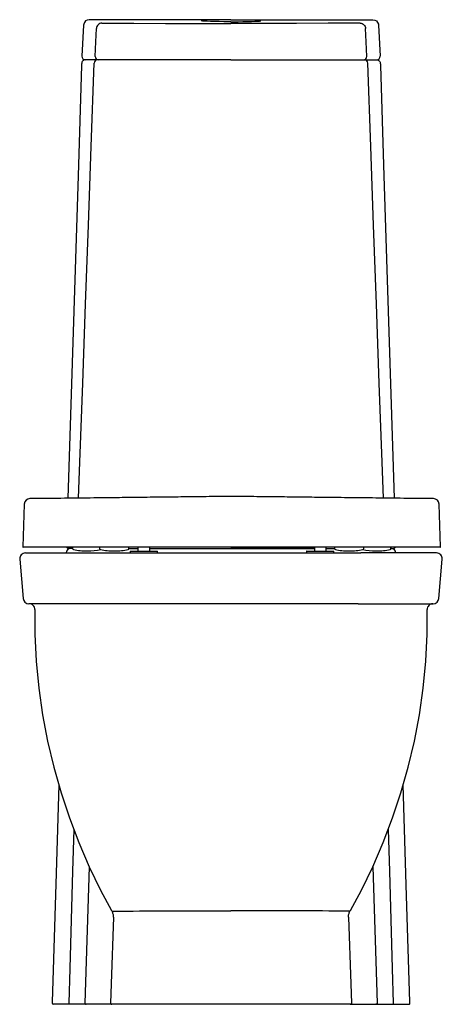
# Model space of a CAD drawing. Header units: millimetres. Extents: x 3642.28 to 3642.654, y 1712.117 to 1712.99.
import ezdxf

# ---------------------------------------------------------------- set-up
doc = ezdxf.new("R2010")
doc.units = ezdxf.units.MM
doc.layers.add('BLOCKS', color=3, linetype='Continuous')
doc.layers.add('SANINDUSA', color=3, linetype='Continuous')

msp = doc.modelspace()

# ---------------------------------------------------------------- linework, layer by layer
at = {"layer": 'BLOCKS'}
for p, q in [((3642.46734, 1712.98967), (3642.34174, 1712.98967)), ((3642.46734, 1712.98967), (3642.59294, 1712.98967)), ((3642.33674, 1712.98493), (3642.33528, 1712.95721)), ((3642.3476, 1712.96993), (3642.3481, 1712.98189)), ((3642.58708, 1712.96993), (3642.58659, 1712.98189)), ((3642.59794, 1712.98493), (3642.5994, 1712.95721)), ((3642.34708, 1712.95718), (3642.3476, 1712.96993)), ((3642.5876, 1712.95718), (3642.58708, 1712.96993)), ((3642.46734, 1712.95406), (3642.33828, 1712.95406)), ((3642.46734, 1712.95406), (3642.59641, 1712.95406)), ((3642.28522, 1712.51706), (3642.35244, 1712.51706)), ((3642.32697, 1712.52106), (3642.32362, 1712.52106)), ((3642.35244, 1712.51706), (3642.58224, 1712.51706)), ((3642.37696, 1712.52106), (3642.38523, 1712.52106)), ((3642.39503, 1712.52106), (3642.46734, 1712.52106)), ((3642.54146, 1712.52106), (3642.46734, 1712.52106)), ((3642.46734, 1712.52106), (3642.54146, 1712.52106)), ((3642.55126, 1712.52106), (3642.55897, 1712.52106)), ((3642.64946, 1712.51706), (3642.58224, 1712.51706)), ((3642.60939, 1712.52106), (3642.60896, 1712.52106)), ((3642.60896, 1712.52106), (3642.61107, 1712.52106)), ((3642.28024, 1712.51162), (3642.2833, 1712.47662)), ((3642.65138, 1712.47662), (3642.65444, 1712.51162)), ((3642.35465, 1712.47206), (3642.28828, 1712.47206)), ((3642.58004, 1712.47206), (3642.35465, 1712.47206)), ((3642.58004, 1712.47206), (3642.6464, 1712.47206)), ((3642.34181, 1712.2389), (3642.33803, 1712.11809)), ((3642.59288, 1712.2389), (3642.59665, 1712.11809)), ((3642.36142, 1712.20006), (3642.36201, 1712.19948)), ((3642.57327, 1712.20006), (3642.57267, 1712.19948)), ((3642.32037, 1712.11706), (3642.30989, 1712.11706)), ((3642.32405, 1712.11706), (3642.32037, 1712.11706)), ((3642.33375, 1712.11706), (3642.32405, 1712.11706)), ((3642.33903, 1712.11706), (3642.33375, 1712.11706)), ((3642.3585, 1712.11706), (3642.33903, 1712.11706)), ((3642.36176, 1712.11706), (3642.3585, 1712.11706)), ((3642.57292, 1712.11706), (3642.36176, 1712.11706)), ((3642.57292, 1712.11706), (3642.57619, 1712.11706)), ((3642.57619, 1712.11706), (3642.59566, 1712.11706)), ((3642.59566, 1712.11706), (3642.60093, 1712.11706)), ((3642.60093, 1712.11706), (3642.61064, 1712.11706)), ((3642.61064, 1712.11706), (3642.61432, 1712.11706)), ((3642.61432, 1712.11706), (3642.6248, 1712.11706))]:
    msp.add_line(p, q, dxfattribs=at)
at = {"layer": 'BLOCKS', "flags": 128}
for points in [[(3642.34174, 1712.98967), (3642.34008, 1712.98939), (3642.33861, 1712.98856), (3642.3375, 1712.9873), (3642.33687, 1712.98574), (3642.33676, 1712.98493)], [(3642.35307, 1712.98663), (3642.35213, 1712.98654), (3642.35123, 1712.98627), (3642.35039, 1712.98583), (3642.34965, 1712.98525), (3642.34903, 1712.98454), (3642.34855, 1712.98372), (3642.34824, 1712.98283), (3642.3481, 1712.98189)], [(3642.35307, 1712.98663), (3642.38117, 1712.98646), (3642.40938, 1712.98634), (3642.43779, 1712.98627), (3642.46623, 1712.98624), (3642.46734, 1712.98624)], [(3642.46734, 1712.98786), (3642.46535, 1712.98786), (3642.46094, 1712.98789), (3642.45672, 1712.98794), (3642.4528, 1712.98802), (3642.44929, 1712.98811), (3642.44629, 1712.98822), (3642.44389, 1712.98834), (3642.44215, 1712.98847), (3642.44099, 1712.98863), (3642.44097, 1712.98865)], [(3642.46734, 1712.98786), (3642.46933, 1712.98786), (3642.47374, 1712.98789), (3642.47796, 1712.98794), (3642.48189, 1712.98802), (3642.4854, 1712.98811), (3642.4884, 1712.98822), (3642.4908, 1712.98834), (3642.49254, 1712.98847), (3642.4937, 1712.98863), (3642.49372, 1712.98865)], [(3642.58162, 1712.98663), (3642.55351, 1712.98646), (3642.52531, 1712.98634), (3642.4969, 1712.98627), (3642.46845, 1712.98624), (3642.46734, 1712.98624)], [(3642.58162, 1712.98663), (3642.58255, 1712.98654), (3642.58346, 1712.98627), (3642.5843, 1712.98583), (3642.58504, 1712.98525), (3642.58566, 1712.98454), (3642.58613, 1712.98372), (3642.58645, 1712.98283), (3642.58659, 1712.98189)], [(3642.59294, 1712.98967), (3642.5946, 1712.98939), (3642.59607, 1712.98856), (3642.59719, 1712.9873), (3642.59782, 1712.98574), (3642.59793, 1712.98493)], [(3642.3361, 1712.95316), (3642.33592, 1712.95299), (3642.33558, 1712.95251), (3642.33536, 1712.95205), (3642.33523, 1712.95162), (3642.33514, 1712.95114), (3642.33504, 1712.95033), (3642.33499, 1712.9495), (3642.33498, 1712.94912)], [(3642.33822, 1712.95406), (3642.33765, 1712.954), (3642.3371, 1712.95384), (3642.33659, 1712.95357), (3642.33614, 1712.95321), (3642.3361, 1712.95316)], [(3642.59647, 1712.95406), (3642.59704, 1712.954), (3642.59759, 1712.95384), (3642.5981, 1712.95357), (3642.59854, 1712.95321), (3642.59858, 1712.95316)], [(3642.59858, 1712.95316), (3642.59876, 1712.95299), (3642.5991, 1712.95251), (3642.59932, 1712.95205), (3642.59945, 1712.95162), (3642.59955, 1712.95114), (3642.59964, 1712.95033), (3642.5997, 1712.9495), (3642.59971, 1712.94912)], [(3642.33498, 1712.94915), (3642.3319, 1712.85118), (3642.32295, 1712.56554)], [(3642.33227, 1712.56565), (3642.33348, 1712.59758), (3642.33608, 1712.66755), (3642.33863, 1712.73751), (3642.34114, 1712.80747), (3642.3436, 1712.87741), (3642.34614, 1712.95117)], [(3642.60242, 1712.56566), (3642.60121, 1712.59758), (3642.59861, 1712.66755), (3642.59605, 1712.73751), (3642.59355, 1712.80747), (3642.59109, 1712.87741), (3642.58855, 1712.95117)], [(3642.59971, 1712.94915), (3642.60278, 1712.85118), (3642.61174, 1712.56556)], [(3642.32362, 1712.52106), (3642.32322, 1712.5211), (3642.32284, 1712.52121), (3642.32249, 1712.52141), (3642.32219, 1712.52166), (3642.32194, 1712.52198)], [(3642.61107, 1712.52106), (3642.61146, 1712.5211), (3642.61184, 1712.52121), (3642.61219, 1712.52141), (3642.6125, 1712.52166), (3642.61275, 1712.52198)], [(3642.29362, 1712.467), (3642.29354, 1712.46797), (3642.29327, 1712.46891), (3642.29282, 1712.46977), (3642.29221, 1712.47053), (3642.29147, 1712.47116), (3642.29062, 1712.47164), (3642.28969, 1712.47194), (3642.28873, 1712.47205)], [(3642.64596, 1712.47205), (3642.64499, 1712.47194), (3642.64406, 1712.47163), (3642.6432, 1712.47116), (3642.64246, 1712.47052), (3642.64185, 1712.46975), (3642.64141, 1712.46888), (3642.64114, 1712.46794), (3642.64106, 1712.46697)], [(3642.29362, 1712.467), (3642.29374, 1712.44498), (3642.29493, 1712.42109), (3642.29721, 1712.39732), (3642.30055, 1712.37373), (3642.30495, 1712.35037), (3642.31038, 1712.32729), (3642.31682, 1712.30455), (3642.32423, 1712.28221), (3642.33257, 1712.26033), (3642.34178, 1712.23896), (3642.35179, 1712.21817), (3642.36142, 1712.20006)], [(3642.57327, 1712.20006), (3642.58289, 1712.21817), (3642.5929, 1712.23896), (3642.60212, 1712.26033), (3642.61046, 1712.28221), (3642.61786, 1712.30455), (3642.6243, 1712.32729), (3642.62973, 1712.35037), (3642.63413, 1712.37373), (3642.63747, 1712.39732), (3642.63975, 1712.42109), (3642.64095, 1712.44498), (3642.64103, 1712.46698)], [(3642.31486, 1712.31147), (3642.31241, 1712.23317), (3642.30885, 1712.11909)], [(3642.62583, 1712.11929), (3642.6229, 1712.21332), (3642.61983, 1712.31148)], [(3642.32811, 1712.27203), (3642.32707, 1712.23497), (3642.32465, 1712.14893), (3642.32379, 1712.11806)], [(3642.60657, 1712.27203), (3642.60761, 1712.23497), (3642.61003, 1712.14893), (3642.6109, 1712.11806)], [(3642.36328, 1712.19427), (3642.36133, 1712.13525), (3642.36076, 1712.11809)], [(3642.36201, 1712.19948), (3642.36314, 1712.1995), (3642.36507, 1712.19953), (3642.3678, 1712.19957), (3642.3713, 1712.19961), (3642.37558, 1712.19966), (3642.3806, 1712.19971), (3642.38631, 1712.19976), (3642.39265, 1712.19981), (3642.39928, 1712.19985), (3642.40643, 1712.1999), (3642.41406, 1712.19994), (3642.42212, 1712.19998), (3642.42212, 1712.19998)], [(3642.36328, 1712.19427), (3642.36328, 1712.19495), (3642.36323, 1712.19563), (3642.36314, 1712.1963), (3642.363, 1712.19696), (3642.36282, 1712.19761), (3642.36259, 1712.19825), (3642.36232, 1712.19887), (3642.36201, 1712.19948)], [(3642.42247, 1712.19999), (3642.42769, 1712.2), (3642.43306, 1712.19998), (3642.43868, 1712.19998), (3642.44442, 1712.19997), (3642.45203, 1712.19996), (3642.4598, 1712.19995), (3642.46734, 1712.19995)], [(3642.51222, 1712.19999), (3642.507, 1712.2), (3642.50162, 1712.19998), (3642.496, 1712.19998), (3642.49026, 1712.19997), (3642.48265, 1712.19996), (3642.47488, 1712.19995), (3642.46734, 1712.19995)], [(3642.57267, 1712.19948), (3642.57155, 1712.1995), (3642.56961, 1712.19953), (3642.56688, 1712.19957), (3642.56338, 1712.19961), (3642.55911, 1712.19966), (3642.55409, 1712.19971), (3642.54838, 1712.19976), (3642.54203, 1712.19981), (3642.53541, 1712.19985), (3642.52826, 1712.1999), (3642.52062, 1712.19994), (3642.51256, 1712.19998), (3642.51256, 1712.19998)], [(3642.5714, 1712.19427), (3642.5714, 1712.19495), (3642.57145, 1712.19563), (3642.57154, 1712.1963), (3642.57168, 1712.19696), (3642.57187, 1712.19761), (3642.57209, 1712.19825), (3642.57236, 1712.19887), (3642.57267, 1712.19948)], [(3642.5714, 1712.19427), (3642.57335, 1712.13525), (3642.57392, 1712.11809)], [(3642.30885, 1712.11909), (3642.30884, 1712.11876), (3642.30884, 1712.11846), (3642.30885, 1712.11812)], [(3642.32379, 1712.11806), (3642.32379, 1712.11787), (3642.32381, 1712.11768), (3642.32383, 1712.1175), (3642.32386, 1712.11735), (3642.3239, 1712.11723), (3642.32395, 1712.11713), (3642.324, 1712.11707), (3642.32405, 1712.11706)], [(3642.33803, 1712.11809), (3642.33805, 1712.11789), (3642.3381, 1712.11769), (3642.33819, 1712.11752), (3642.33831, 1712.11736), (3642.33846, 1712.11723), (3642.33864, 1712.11713), (3642.33883, 1712.11708), (3642.33903, 1712.11706)], [(3642.36076, 1712.11809), (3642.36078, 1712.11789), (3642.36083, 1712.11769), (3642.36092, 1712.11752), (3642.36104, 1712.11736), (3642.3612, 1712.11723), (3642.36137, 1712.11713), (3642.36156, 1712.11708), (3642.36176, 1712.11706)], [(3642.57392, 1712.11809), (3642.57391, 1712.11789), (3642.57385, 1712.11769), (3642.57376, 1712.11752), (3642.57364, 1712.11736), (3642.57349, 1712.11723), (3642.57331, 1712.11713), (3642.57312, 1712.11708), (3642.57292, 1712.11706)], [(3642.59665, 1712.11809), (3642.59664, 1712.11789), (3642.59659, 1712.11769), (3642.5965, 1712.11752), (3642.59637, 1712.11736), (3642.59622, 1712.11723), (3642.59604, 1712.11713), (3642.59585, 1712.11708), (3642.59566, 1712.11706)], [(3642.6109, 1712.11806), (3642.61089, 1712.11787), (3642.61088, 1712.11768), (3642.61085, 1712.1175), (3642.61082, 1712.11735), (3642.61078, 1712.11723), (3642.61074, 1712.11713), (3642.61069, 1712.11707), (3642.61064, 1712.11706)], [(3642.6248, 1712.11706), (3642.62517, 1712.11713), (3642.62543, 1712.11728), (3642.6256, 1712.11746), (3642.62571, 1712.11765), (3642.62577, 1712.11781), (3642.62581, 1712.11795), (3642.62583, 1712.11811), (3642.62585, 1712.11854), (3642.62585, 1712.11895), (3642.62583, 1712.11929)]]:
    msp.add_lwpolyline(points, dxfattribs=at)
at = {"layer": 'BLOCKS'}
for centre, radius, start, end in [((3642.33828, 1712.95706), 0.003, 176.98583, 270), ((3642.34914, 1712.95106), 0.003, 90, 178.02702), ((3642.35008, 1712.95706), 0.003, 177.64485, 270), ((3642.58461, 1712.95706), 0.003, 270, 2.35515), ((3642.58555, 1712.95106), 0.003, 1.97298, 90), ((3642.59641, 1712.95706), 0.003, 270, 3.01417), ((3642.28522, 1712.51206), 0.005, 90, 185), ((3642.32529, 1712.51705), 0.004, 89.97271, 179.95998), ((3642.60939, 1712.51705), 0.004, 0.04002, 90.02729), ((3642.64946, 1712.51206), 0.005, 355, 90), ((3642.28828, 1712.47706), 0.005, 185, 270), ((3642.6464, 1712.47706), 0.005, 270, 355), ((3642.30991, 1712.11812), 0.00106, 180, 268.85144)]:
    msp.add_arc(centre, radius, start, end, dxfattribs=at)
at = {"layer": 'SANINDUSA'}
for p, q in [((3642.28973, 1712.52218), (3642.28973, 1712.52218)), ((3642.32697, 1712.52218), (3642.32697, 1712.52116)), ((3642.33958, 1712.51886), (3642.34036, 1712.51886)), ((3642.35097, 1712.52218), (3642.35097, 1712.52116)), ((3642.36358, 1712.51886), (3642.36436, 1712.51886)), ((3642.37697, 1712.52116), (3642.37697, 1712.52218)), ((3642.37796, 1712.51853), (3642.37796, 1712.51706)), ((3642.37796, 1712.51706), (3642.3857, 1712.51706)), ((3642.37816, 1712.51873), (3642.38577, 1712.51873)), ((3642.38523, 1712.51883), (3642.38523, 1712.52218)), ((3642.3857, 1712.51706), (3642.40231, 1712.51706)), ((3642.38577, 1712.51873), (3642.40211, 1712.51873)), ((3642.39503, 1712.52218), (3642.39503, 1712.51883)), ((3642.40231, 1712.51706), (3642.40231, 1712.51853)), ((3642.53419, 1712.51853), (3642.53419, 1712.51706)), ((3642.53419, 1712.51706), (3642.55854, 1712.51706)), ((3642.53439, 1712.51873), (3642.55834, 1712.51873)), ((3642.54146, 1712.51883), (3642.54146, 1712.52218)), ((3642.55126, 1712.52218), (3642.55126, 1712.51883)), ((3642.55854, 1712.51706), (3642.55854, 1712.51853)), ((3642.55897, 1712.52218), (3642.55897, 1712.52116)), ((3642.57158, 1712.51886), (3642.57236, 1712.51886)), ((3642.58497, 1712.52116), (3642.58497, 1712.52218)), ((3642.59558, 1712.51886), (3642.59636, 1712.51886)), ((3642.60897, 1712.52116), (3642.60897, 1712.52218)), ((3642.64621, 1712.52218), (3642.64621, 1712.52218))]:
    msp.add_line(p, q, dxfattribs=at)
at = {"layer": 'SANINDUSA', "flags": 128}
for points in [[(3642.2843, 1712.56036), (3642.28364, 1712.5414), (3642.28298, 1712.52244)], [(3642.65296, 1712.52244), (3642.6523, 1712.5414), (3642.65164, 1712.56036)]]:
    msp.add_lwpolyline(points, dxfattribs=at)
at = {"layer": 'SANINDUSA'}
for centre, radius, start, end in [((3642.2893, 1712.56018), 0.005, 89.97969, 177.79471), ((3642.64664, 1712.56018), 0.005, 2.13661, 90.02687), ((3642.28323, 1712.52243), 0.00025, 173.85585, 269.68743), ((3642.32797, 1712.52116), 0.001, 180, 257.27198), ((3642.33958, 1712.57255), 0.05368, 257.27198, 270), ((3642.34036, 1712.57255), 0.05368, 270, 282.48707), ((3642.35197, 1712.52116), 0.001, 180, 257.27198), ((3642.36358, 1712.57255), 0.05368, 257.27198, 270), ((3642.36436, 1712.57255), 0.05368, 270, 282.72802), ((3642.37597, 1712.52116), 0.001, 282.72802, 0), ((3642.37816, 1712.51853), 0.0002, 90, 180), ((3642.38533, 1712.51883), 0.0001, 180, 270), ((3642.39493, 1712.51883), 0.0001, 270, 0), ((3642.40211, 1712.51853), 0.0002, 0, 90), ((3642.53439, 1712.51853), 0.0002, 90, 180), ((3642.54156, 1712.51883), 0.0001, 180, 270), ((3642.55116, 1712.51883), 0.0001, 270, 0), ((3642.55834, 1712.51853), 0.0002, 0, 90), ((3642.55997, 1712.52116), 0.001, 180, 257.27198), ((3642.57158, 1712.57255), 0.05368, 257.27198, 270), ((3642.57236, 1712.57255), 0.05368, 270, 282.72802), ((3642.59558, 1712.57255), 0.05368, 257.51293, 270), ((3642.58397, 1712.52116), 0.001, 282.72802, 0), ((3642.59636, 1712.57255), 0.05368, 270, 282.72802), ((3642.60797, 1712.52116), 0.001, 282.72802, 0), ((3642.65271, 1712.52243), 0.00025, 269.88315, 2.72144)]:
    msp.add_arc(centre, radius, start, end, dxfattribs=at)
for points, knots in [([(3642.46797, 1712.56718), (3642.46129, 1712.56711), (3642.44795, 1712.56696), (3642.42797, 1712.56673), (3642.40807, 1712.56651), (3642.38825, 1712.56628), (3642.36645, 1712.56604), (3642.34263, 1712.56577), (3642.31673, 1712.56547), (3642.29943, 1712.56528), (3642.2893, 1712.56518)], [0, 0, 0, 0, 0.113011, 0.225822, 0.338247, 0.45014, 0.561536, 0.707241, 0.853331, 1, 1, 1, 1]), ([(3642.64664, 1712.56518), (3642.6369, 1712.56528), (3642.62038, 1712.56546), (3642.59566, 1712.56574), (3642.57097, 1712.56602), (3642.54803, 1712.56628), (3642.5268, 1712.56652), (3642.50725, 1712.56674), (3642.48763, 1712.56696), (3642.47452, 1712.56711), (3642.46797, 1712.56718)], [0, 0, 0, 0, 0.140016, 0.2795, 0.418602, 0.557833, 0.667763, 0.778201, 0.889005, 1, 1, 1, 1]), ([(3642.65269, 1712.52218), (3642.65262, 1712.52218), (3642.65247, 1712.52218), (3642.65111, 1712.52218), (3642.64888, 1712.52218), (3642.64574, 1712.52218), (3642.64153, 1712.52218), (3642.63612, 1712.52218), (3642.62939, 1712.52218), (3642.62155, 1712.52218), (3642.61294, 1712.52218), (3642.60367, 1712.52218), (3642.5939, 1712.52218), (3642.58332, 1712.52218), (3642.57224, 1712.52218), (3642.56073, 1712.52218), (3642.54889, 1712.52218), (3642.53654, 1712.52218), (3642.52373, 1712.52218), (3642.51051, 1712.52218), (3642.49697, 1712.52218), (3642.48322, 1712.52218), (3642.46995, 1712.52218), (3642.45723, 1712.52218), (3642.44511, 1712.52218), (3642.43311, 1712.52218), (3642.42131, 1712.52218), (3642.40918, 1712.52218), (3642.39683, 1712.52218), (3642.38436, 1712.52218), (3642.37243, 1712.52218), (3642.36111, 1712.52218), (3642.35007, 1712.52218), (3642.33944, 1712.52218), (3642.32932, 1712.52218), (3642.32014, 1712.52218), (3642.31194, 1712.52218), (3642.3047, 1712.52218), (3642.29847, 1712.52218), (3642.29325, 1712.52218), (3642.2891, 1712.52218), (3642.286, 1712.52218), (3642.28409, 1712.52218), (3642.28323, 1712.52218), (3642.28333, 1712.52218), (3642.28336, 1712.52218)], [0, 0, 0, 0, 0.02253, 0.046383, 0.070258, 0.094107, 0.117886, 0.144454, 0.171096, 0.19773, 0.224288, 0.2481, 0.271978, 0.295848, 0.31965, 0.34185, 0.364118, 0.386379, 0.408571, 0.430818, 0.453143, 0.475466, 0.497708, 0.517216, 0.536803, 0.55642, 0.576013, 0.595524, 0.618094, 0.640767, 0.663485, 0.686176, 0.708761, 0.734025, 0.759398, 0.784818, 0.810211, 0.835493, 0.861375, 0.887349, 0.91336, 0.939345, 0.965235, 0.989638, 1, 1, 1, 1])]:
    msp.add_open_spline(points, degree=3, knots=knots, dxfattribs=at)

doc.saveas('drawing.dxf')
